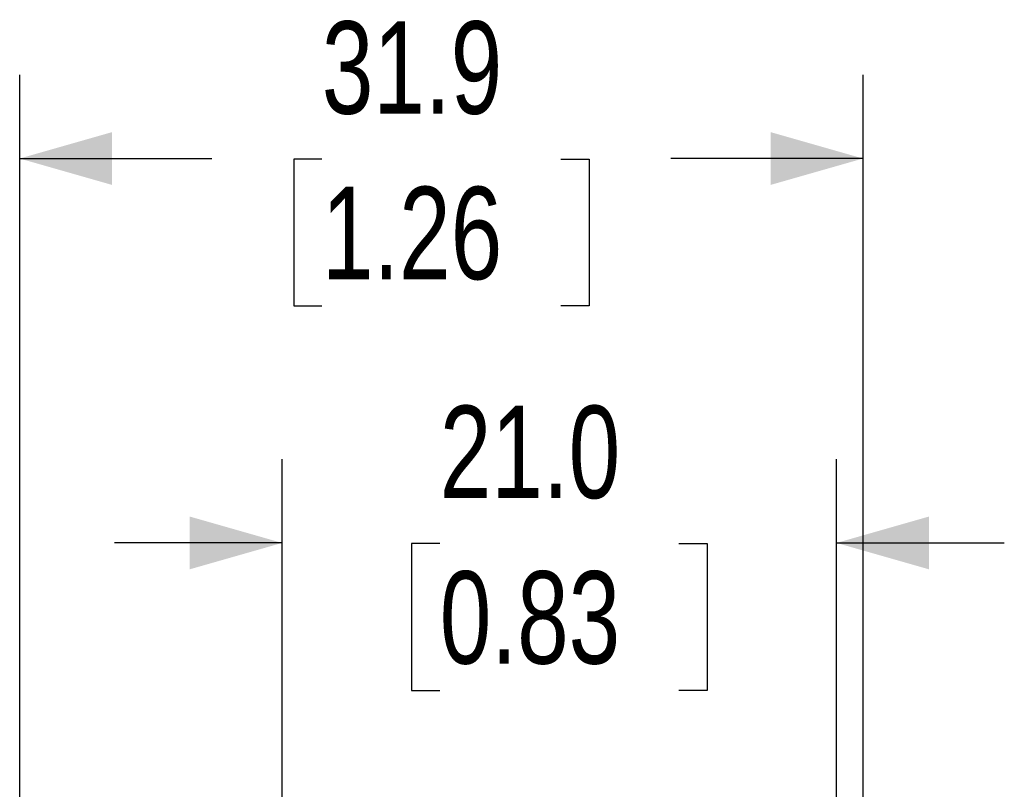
# Paper-space layout 'Catalog Drawing' of a CAD drawing. Header units: millimetres. Extents: x 79 to 211, y 38 to 184.
# Tile 11 of 11: x 158 to 195, y 155 to 184. Entities that reach past the tile are written whole.
import ezdxf

# ---------------------------------------------------------------- set-up
doc = ezdxf.new("R2010")
doc.units = ezdxf.units.MM
doc.layers.add('DIMENSIONS', color=140, linetype='Continuous')
doc.styles.add('SLDTEXTSTYLE0', font='TXT', dxfattribs={"width": 0.75})
doc.dimstyles.new('SLDDIMSTYLE2', dxfattribs={"dimtxt": 3.5, "dimasz": 3.5, "dimexe": 0, "dimexo": 0.0625, "dimgap": 0.875, "dimtad": 0, "dimtih": 1, "dimtoh": 1, "dimdec": 1, "dimrnd": 1e-09, "dimzin": 12, "dimdsep": 46, "dimtxsty": 'SLDTEXTSTYLE0', "dimsah": 1, "dimcen": 0.09, "dimadec": 0, "dimazin": 3, "dimtfac": 1, "dimtdec": 1, "dimtofl": 0, "dimtmove": 0, "dimatfit": 3, "dimfxl": 0, "dimfrac": 2, "dimtolj": 1, "dimtzin": 12, "dimarcsym": 0})
doc.dimstyles.new('SLDDIMSTYLE3', dxfattribs={"dimtxt": 3.5, "dimasz": 3.5, "dimexe": 0, "dimexo": 0.0625, "dimgap": 0.875, "dimtad": 0, "dimtih": 1, "dimtoh": 1, "dimdec": 1, "dimrnd": 1e-09, "dimzin": 4, "dimdsep": 46, "dimtxsty": 'SLDTEXTSTYLE0', "dimsah": 1, "dimcen": 0.09, "dimadec": 0, "dimazin": 1, "dimtfac": 1, "dimtdec": 1, "dimtmove": 0, "dimatfit": 0, "dimfxl": 0, "dimfrac": 2, "dimtolj": 1, "dimtzin": 12, "dimarcsym": 0})

# ---------------------------------------------------------------- blocks, each defined once
blk = doc.blocks.new('_D_18')
at = {"layer": 'DIMENSIONS'}
for p, q in [((167.565, 138.437), (167.565, 167.833)), ((188.565, 138.437), (188.565, 167.833)), ((167.565, 164.658), (161.215, 164.658)), ((173.539, 164.631), (172.472, 164.631)), ((172.472, 164.631), (172.472, 159.075)), ((182.59, 164.631), (183.657, 164.631)), ((183.657, 164.631), (183.657, 159.075)), ((188.565, 164.658), (194.915, 164.658)), ((172.472, 159.075), (173.539, 159.075)), ((183.657, 159.075), (182.59, 159.075))]:
    blk.add_line(p, q, dxfattribs=at)
for points in [[(167.565, 164.658), (164.065, 165.658), (164.065, 163.658)], [(188.565, 164.658), (192.065, 163.658), (192.065, 165.658)]]:
    blk.add_solid(points, dxfattribs=at)
at = {"layer": 'DIMENSIONS', "char_height": 3.5, "attachment_point": 1, "style": 'SLDTEXTSTYLE0'}
for s, insert in [('21.0', (173.539, 169.854)), ('0.83', (173.539, 163.587))]:
    blk.add_mtext(s, dxfattribs=dict(at, insert=insert))
blk = doc.blocks.new('_D_19')
at = {"layer": 'DIMENSIONS'}
for p, q in [((157.631, 129.568), (157.631, 182.391)), ((189.564, 133.427), (189.564, 182.391)), ((157.631, 179.216), (164.903, 179.216)), ((169.072, 179.189), (168.006, 179.189)), ((168.006, 179.189), (168.006, 173.633)), ((178.123, 179.189), (179.19, 179.189)), ((179.19, 179.189), (179.19, 173.633)), ((189.564, 179.216), (182.292, 179.216)), ((168.006, 173.633), (169.072, 173.633)), ((179.19, 173.633), (178.123, 173.633))]:
    blk.add_line(p, q, dxfattribs=at)
for points in [[(157.631, 179.216), (161.131, 178.216), (161.131, 180.216)], [(189.564, 179.216), (186.064, 180.216), (186.064, 178.216)]]:
    blk.add_solid(points, dxfattribs=at)
at = {"layer": 'DIMENSIONS', "char_height": 3.5, "attachment_point": 1, "style": 'SLDTEXTSTYLE0'}
for s, insert in [('31.9', (169.072, 184.412)), ('1.26', (169.072, 178.145))]:
    blk.add_mtext(s, dxfattribs=dict(at, insert=insert))

psp = doc.layouts.new('Catalog Drawing')

# ---------------------------------------------------------------- dimensions: what is measured, and where the dimension line sits
at = {"layer": 'DIMENSIONS'}
dim = psp.add_linear_dim(base=(157.631, 179.216), p1=(189.564, 132.157), p2=(157.631, 128.298), dimstyle='SLDDIMSTYLE2', dxfattribs=at)
dim.commit()
dim.dimension.update_dxf_attribs({"geometry": '_D_19', "text_midpoint": (173.598, 179.216), "dimtype": 160})
dim = psp.add_linear_dim(base=(167.565, 164.658), p1=(188.565, 137.167), p2=(167.565, 137.167), angle=360, dimstyle='SLDDIMSTYLE3', dxfattribs=at)
dim.commit()
dim.dimension.update_dxf_attribs({"geometry": '_D_18', "text_midpoint": (178.065, 164.658), "dimtype": 160})

doc.saveas('drawing.dxf')
